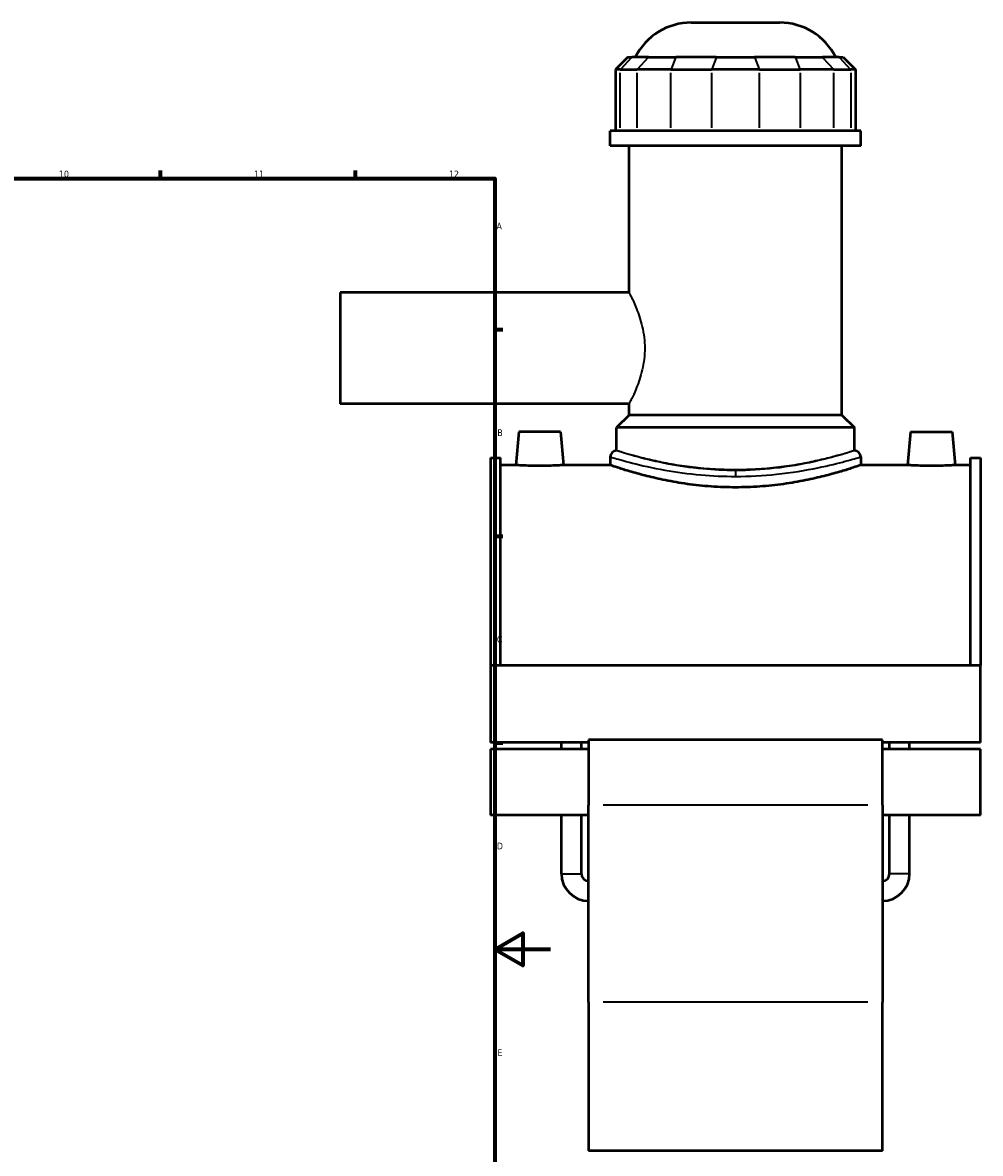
# Model space of a CAD drawing. Header units: millimetres. Extents: x -275 to 995, y -137 to 1193.
# Tile 6 of 7: x 651 to 995, y 224 to 630. Entities that reach past the tile are written whole.
import ezdxf

# ---------------------------------------------------------------- set-up
doc = ezdxf.new("R2010")
doc.units = ezdxf.units.MM
for name, color, linetype, lineweight in [('Border (ANSI)', 7, 'Continuous', 70), ('Visible (ANSI)', 7, 'Continuous', 50), ('Visible Narrow (ANSI)', 7, 'Continuous', 35)]:
    doc.layers.add(name, color=color, linetype=linetype, lineweight=lineweight)
doc.styles.add('Note Text (ANSI)', font='tahoma.ttf')

# ---------------------------------------------------------------- blocks, each defined once
blk = doc.blocks.new('Borders Default Border')
at = {"layer": 'Border (ANSI)'}
for p, q in [((700.83, 574), (700.83, 576.8)), ((770.92, 574), (770.92, 576.8)), ((821, 519.75), (823.8, 519.75)), ((821, 445.5), (823.8, 445.5)), ((821, 371.25), (823.8, 371.25))]:
    blk.add_line(p, q, dxfattribs=at)
at = {"layer": 'Border (ANSI)', "flags": 128}
for points in [[(20, 20), (20, 574), (821, 574), (821, 20), (20, 20)], [(841, 297), (821, 297), (831, 302.77), (831, 291.23), (821, 297)]]:
    blk.add_lwpolyline(points, dxfattribs=at)
at = {"layer": 'Border (ANSI)', "color": 5, "true_color": 0x0000ff, "char_height": 2.4, "attachment_point": 7, "style": 'Note Text (ANSI)'}
for s, insert in [('10', (664.35, 574.35)), ('11', (734.43, 574.4)), ('12', (804.52, 574.4)), ('A', (821.58, 555.68)), ('B', (821.87, 481.43)), ('C', (821.71, 407.13)), ('D', (821.72, 332.93)), ('E', (821.91, 258.68))]:
    blk.add_mtext(s, dxfattribs=dict(at, insert=insert))

msp = doc.modelspace()

# ---------------------------------------------------------------- linework, layer by layer
at = {"layer": 'Visible (ANSI)'}
for p, q in [((891.55, 629.99), (923.35, 629.99)), ((868.8, 617.6), (864.3, 613.1)), ((868.8, 617.6), (870.17, 617.6)), ((876.22, 617.6), (870.17, 617.6)), ((876.22, 617.6), (885.96, 617.6)), ((900.56, 617.6), (885.96, 617.6)), ((900.56, 617.6), (914.34, 617.6)), ((928.94, 617.6), (914.34, 617.6)), ((928.94, 617.6), (938.68, 617.6)), ((944.72, 617.6), (938.68, 617.6)), ((944.72, 617.6), (946.09, 617.6)), ((946.09, 617.6), (950.59, 613.1)), ((866.01, 613.1), (864.3, 613.1)), ((864.3, 613.1), (864.3, 591.05)), ((866.01, 613.1), (872.06, 613.1)), ((884.24, 613.1), (872.06, 613.1)), ((884.24, 613.1), (898.84, 613.1)), ((916.06, 613.1), (898.84, 613.1)), ((916.06, 613.1), (930.66, 613.1)), ((942.83, 613.1), (930.66, 613.1)), ((942.83, 613.1), (948.88, 613.1)), ((950.59, 613.1), (948.88, 613.1)), ((950.59, 613.1), (950.59, 591.05)), ((952.45, 591.05), (862.45, 591.05)), ((862.45, 585.74), (862.45, 591.05)), ((952.45, 585.74), (952.45, 591.05)), ((952.45, 585.74), (862.45, 585.74)), ((869.2, 532.99), (869.2, 585.74)), ((945.7, 488.99), (945.7, 585.74)), ((765.45, 532.99), (765.45, 492.99)), ((869.2, 532.99), (765.45, 532.99)), ((869.2, 492.99), (765.45, 492.99)), ((869.2, 488.99), (869.2, 492.99)), ((869.2, 488.99), (864.7, 484.49)), ((945.7, 488.99), (869.2, 488.99)), ((945.7, 488.99), (950.2, 484.49)), ((950.2, 484.49), (864.7, 484.49)), ((864.7, 476.21), (864.7, 484.49)), ((950.2, 476.21), (950.2, 484.49)), ((829.55, 482.99), (828.5, 470.99)), ((844.55, 482.99), (829.55, 482.99)), ((844.55, 482.99), (845.6, 470.99)), ((970.35, 482.99), (969.3, 470.99)), ((970.35, 482.99), (985.35, 482.99)), ((985.35, 482.99), (986.4, 470.99)), ((819.45, 473.6), (819.45, 398.97)), ((819.45, 473.6), (822.97, 473.6)), ((822.97, 398.97), (822.97, 473.6)), ((862.45, 473.96), (862.45, 470.99)), ((952.45, 473.96), (952.45, 470.99)), ((991.93, 398.97), (991.93, 473.6)), ((991.93, 473.6), (995.45, 473.6)), ((995.45, 473.6), (995.45, 398.97)), ((828.5, 470.99), (822.97, 470.99)), ((862.45, 470.99), (845.6, 470.99)), ((969.3, 470.99), (952.45, 470.99)), ((991.93, 470.99), (986.4, 470.99)), ((819.45, 398.97), (819.45, 371.28)), ((995.45, 398.97), (819.45, 398.97)), ((995.45, 371.28), (995.45, 398.97)), ((854.65, 371.28), (819.45, 371.28)), ((844.89, 368.87), (844.89, 371.28)), ((852.09, 368.87), (852.09, 371.28)), ((854.65, 372.24), (854.65, 348.8)), ((960.25, 372.24), (854.65, 372.24)), ((960.25, 348.8), (960.25, 372.24)), ((995.45, 371.28), (960.25, 371.28)), ((962.81, 368.87), (962.81, 371.28)), ((970.01, 368.87), (970.01, 371.28)), ((819.45, 368.87), (819.45, 345.16)), ((854.65, 368.87), (819.45, 368.87)), ((995.45, 368.87), (960.25, 368.87)), ((995.45, 345.16), (995.45, 368.87)), ((854.65, 278.03), (854.65, 348.8)), ((960.25, 348.8), (960.25, 278.03)), ((854.65, 345.16), (819.45, 345.16)), ((844.89, 324.15), (844.89, 345.16)), ((852.09, 324.15), (852.09, 345.16)), ((995.45, 345.16), (960.25, 345.16)), ((962.81, 324.15), (962.81, 345.16)), ((970.01, 324.15), (970.01, 345.16)), ((854.65, 278.03), (854.65, 224.61)), ((960.25, 224.61), (960.25, 278.03)), ((960.25, 224.61), (854.65, 224.61))]:
    msp.add_line(p, q, dxfattribs=at)
for centre, radius, start, end in [((891.55, 607.49), 22.5, 90, 153.2991), ((923.35, 607.49), 22.5, 26.7009, 90), ((864.7, 473.96), 2.25, 90, 180), ((950.2, 473.96), 2.25, 0, 90), ((854.65, 324.15), 9.76, 180, 270), ((854.65, 324.15), 2.56, 180, 270), ((960.25, 324.15), 9.76, 270, 0), ((960.25, 324.15), 2.56, 270, 0)]:
    msp.add_arc(centre, radius, start, end, dxfattribs=at)
for points, knots in [([(837.05, 470.71), (835.97, 470.71), (834.83, 470.72), (832.72, 470.78), (831.76, 470.81), (830.24, 470.88), (829.58, 470.92), (828.71, 470.98), (828.5, 470.99), (828.5, 470.99)], [2.581013, 2.581013, 2.581013, 2.581013, 2.903746, 2.903746, 3.226479, 3.226479, 3.548999, 3.548999, 3.87152, 3.87152, 3.87152, 3.87152]), ([(845.6, 470.99), (845.6, 470.99), (845.38, 470.98), (844.51, 470.92), (843.86, 470.88), (842.34, 470.81), (841.38, 470.78), (839.27, 470.72), (838.12, 470.71), (837.05, 470.71)], [6.452533, 6.452533, 6.452533, 6.452533, 6.775053, 6.775053, 7.097574, 7.097574, 7.420306, 7.420306, 7.743039, 7.743039, 7.743039, 7.743039]), ([(907.45, 462.99), (904.6, 462.99), (901.66, 463.09), (895.82, 463.5), (892.93, 463.81), (887.39, 464.59), (884.75, 465.05), (879.86, 466.03), (877.61, 466.55), (873.64, 467.55), (871.78, 468.06), (868.48, 469.02), (867.05, 469.47), (864.75, 470.21), (863.87, 470.5), (862.72, 470.89), (862.45, 470.99), (862.45, 470.99)], [0, 0, 0, 0, 0.855423, 0.855423, 1.710845, 1.710845, 2.566268, 2.566268, 3.421691, 3.421691, 4.276655, 4.276655, 5.13162, 5.13162, 5.986585, 5.986585, 6.84155, 6.84155, 6.84155, 6.84155]), ([(952.45, 470.99), (952.45, 470.99), (952.17, 470.89), (951.02, 470.5), (950.15, 470.21), (947.84, 469.47), (946.41, 469.02), (943.12, 468.06), (941.25, 467.55), (937.28, 466.55), (935.04, 466.03), (930.15, 465.05), (927.5, 464.59), (921.97, 463.81), (919.07, 463.5), (913.24, 463.09), (910.3, 462.99), (907.45, 462.99)], [20.524649, 20.524649, 20.524649, 20.524649, 21.379614, 21.379614, 22.234578, 22.234578, 23.089543, 23.089543, 23.944508, 23.944508, 24.79993, 24.79993, 25.655353, 25.655353, 26.510776, 26.510776, 27.366198, 27.366198, 27.366198, 27.366198]), ([(977.85, 470.71), (976.77, 470.71), (975.63, 470.72), (973.52, 470.78), (972.56, 470.81), (971.04, 470.88), (970.38, 470.92), (969.51, 470.98), (969.3, 470.99), (969.3, 470.99)], [0, 0, 0, 0, 0.322733, 0.322733, 0.645466, 0.645466, 0.967986, 0.967986, 1.290507, 1.290507, 1.290507, 1.290507]), ([(986.4, 470.99), (986.4, 470.99), (986.18, 470.98), (985.31, 470.92), (984.66, 470.88), (983.14, 470.81), (982.18, 470.78), (980.07, 470.72), (978.92, 470.71), (977.85, 470.71)], [3.87152, 3.87152, 3.87152, 3.87152, 4.19404, 4.19404, 4.51656, 4.51656, 4.839293, 4.839293, 5.162026, 5.162026, 5.162026, 5.162026])]:
    msp.add_open_spline(points, degree=3, knots=knots, dxfattribs=at)
at = {"layer": 'Visible Narrow (ANSI)'}
for p, q in [((869.96, 617.37), (866.22, 613.32)), ((876.01, 617.37), (872.27, 613.32)), ((885.87, 617.37), (884.32, 613.32)), ((900.47, 617.37), (898.92, 613.32)), ((914.42, 617.37), (915.97, 613.32)), ((929.02, 617.37), (930.57, 613.32)), ((938.88, 617.37), (942.63, 613.32)), ((944.93, 617.37), (948.67, 613.32)), ((866.01, 592.15), (866.01, 612)), ((872.06, 612), (872.06, 592.15)), ((884.24, 592.15), (884.24, 612)), ((898.84, 612), (898.84, 592.15)), ((916.06, 592.15), (916.06, 612)), ((930.66, 612), (930.66, 592.15)), ((942.83, 592.15), (942.83, 612)), ((948.88, 612), (948.88, 592.15)), ((907.45, 469.01), (907.45, 467.07)), ((954.97, 348.8), (859.93, 348.8)), ((844.93, 324.15), (852.04, 324.15)), ((969.96, 324.15), (962.85, 324.15)), ((954.97, 278.03), (859.93, 278.03))]:
    msp.add_line(p, q, dxfattribs=at)
for points, knots in [([(869.2, 532.99), (869.2, 532.99), (869.26, 532.86), (869.53, 532.35), (869.73, 531.95), (870.24, 530.92), (870.54, 530.29), (871.21, 528.83), (871.56, 528), (872.26, 526.26), (872.62, 525.27), (873.32, 523.11), (873.66, 521.94), (874.22, 519.49), (874.45, 518.2), (874.76, 515.6), (874.84, 514.28), (874.84, 512.99)], [9.24564, 9.24564, 9.24564, 9.24564, 9.630228, 9.630228, 10.014817, 10.014817, 10.399406, 10.399406, 10.783995, 10.783995, 11.169876, 11.169876, 11.555757, 11.555757, 11.941638, 11.941638, 12.327519, 12.327519, 12.327519, 12.327519]), ([(874.84, 512.99), (874.84, 511.7), (874.76, 510.38), (874.45, 507.78), (874.22, 506.49), (873.66, 504.04), (873.32, 502.87), (872.62, 500.71), (872.26, 499.72), (871.56, 497.98), (871.21, 497.15), (870.54, 495.69), (870.24, 495.06), (869.73, 494.03), (869.53, 493.63), (869.26, 493.12), (869.2, 492.99), (869.2, 492.99)], [0, 0, 0, 0, 0.385881, 0.385881, 0.771762, 0.771762, 1.157644, 1.157644, 1.543525, 1.543525, 1.928114, 1.928114, 2.312702, 2.312702, 2.697291, 2.697291, 3.08188, 3.08188, 3.08188, 3.08188]), ([(907.45, 469.06), (903.47, 469.06), (899.48, 469.26), (891.27, 470.03), (887.1, 470.66), (879.03, 472.2), (875.28, 473.12), (869.17, 474.79), (866.91, 475.5), (865.04, 476.1), (864.7, 476.21), (864.7, 476.21)], [13.673327, 13.673327, 13.673327, 13.673327, 14.88163, 14.88163, 16.27561, 16.27561, 17.878844, 17.878844, 19.566442, 19.566442, 20.509994, 20.509994, 20.509994, 20.509994]), ([(950.2, 476.21), (950.2, 476.21), (949.94, 476.13), (948.85, 475.79), (948.02, 475.53), (945.83, 474.89), (944.47, 474.51), (941.34, 473.68), (939.56, 473.23), (935.79, 472.37), (933.66, 471.92), (929.01, 471.07), (926.49, 470.67), (921.23, 470.01), (918.48, 469.74), (912.94, 469.39), (910.15, 469.3), (907.45, 469.3), (904.74, 469.3), (901.95, 469.39), (896.41, 469.74), (893.67, 470.01), (888.41, 470.67), (885.89, 471.07), (881.24, 471.92), (879.11, 472.37), (875.33, 473.23), (873.56, 473.68), (870.43, 474.51), (869.07, 474.89), (866.88, 475.53), (866.05, 475.79), (864.96, 476.13), (864.7, 476.21), (864.7, 476.21)], [19.46803, 19.46803, 19.46803, 19.46803, 20.279049, 20.279049, 21.090069, 21.090069, 21.901089, 21.901089, 22.712108, 22.712108, 23.523424, 23.523424, 24.334741, 24.334741, 25.146057, 25.146057, 25.957373, 25.957373, 25.957373, 26.768689, 26.768689, 27.580005, 27.580005, 28.391321, 28.391321, 29.202637, 29.202637, 30.013657, 30.013657, 30.824677, 30.824677, 31.635696, 31.635696, 32.446716, 32.446716, 32.446716, 32.446716]), ([(950.2, 476.21), (950.2, 476.21), (950.08, 476.17), (949.19, 475.88), (947.5, 475.33), (942.53, 473.9), (939.35, 473.04), (931.46, 471.29), (926.62, 470.42), (916.94, 469.34), (912.19, 469.06), (907.45, 469.06)], [34.183327, 34.183327, 34.183327, 34.183327, 34.727508, 34.727508, 36.357811, 36.357811, 37.894326, 37.894326, 39.579723, 39.579723, 41.019982, 41.019982, 41.019982, 41.019982]), ([(862.45, 473.96), (862.45, 473.96), (862.81, 473.85), (864.78, 473.26), (867.16, 472.56), (873.58, 470.93), (877.54, 470.01), (886.03, 468.5), (890.42, 467.88), (899.06, 467.12), (903.26, 466.93), (907.45, 466.93)], [-20.509994, -20.509994, -20.509994, -20.509994, -19.566442, -19.566442, -17.878844, -17.878844, -16.27561, -16.27561, -14.88163, -14.88163, -13.673327, -13.673327, -13.673327, -13.673327]), ([(907.45, 466.93), (912.44, 466.93), (917.44, 467.21), (927.63, 468.27), (932.72, 469.13), (941.03, 470.84), (944.38, 471.68), (949.61, 473.1), (951.38, 473.64), (952.33, 473.92), (952.45, 473.96), (952.45, 473.96)], [-41.019982, -41.019982, -41.019982, -41.019982, -39.579723, -39.579723, -37.894326, -37.894326, -36.357811, -36.357811, -34.727508, -34.727508, -34.183327, -34.183327, -34.183327, -34.183327])]:
    msp.add_open_spline(points, degree=3, knots=knots, dxfattribs=at)

# ---------------------------------------------------------------- block references
msp.add_blockref('Borders Default Border', (0, 0))

doc.saveas('drawing.dxf')
